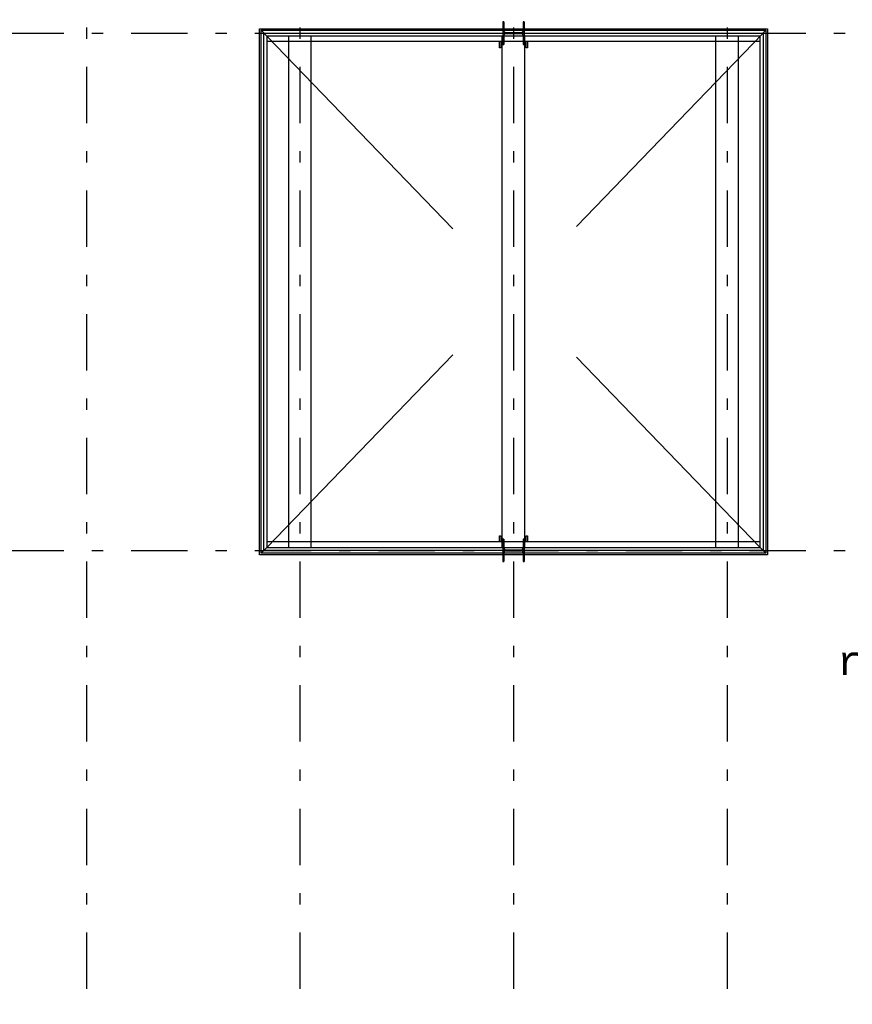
# Model space of a CAD drawing. Extents: x 2 to 87, y -108 to 11.
# Tile 135 of 210: x 23.03 to 30.44, y -37.64 to -28.89. Entities that reach past the tile are written whole.
import ezdxf

# ---------------------------------------------------------------- set-up
doc = ezdxf.new("R2010")
doc.units = 0
doc.header["$MEASUREMENT"] = 0
doc.linetypes.add('DASHDOT', pattern=[1, 0.5, -0.25, 0, -0.25])
doc.linetypes.add('OVERHEAD', pattern=[3.96875, 2.38125, -1.5875])
for name, color, linetype in [('10', 7, 'CONTINUOUS'), ('21', 7, 'CONTINUOUS'), ('22', 7, 'CONTINUOUS'), ('3', 7, 'CONTINUOUS'), ('4', 7, 'CONTINUOUS'), ('5', 7, 'CONTINUOUS'), ('7', 7, 'CONTINUOUS'), ('8', 7, 'CONTINUOUS')]:
    doc.layers.add(name, color=color, linetype=linetype)
doc.styles.add('MONOTXT', font='MONOTXT', dxfattribs={"height": 0.2})

# ---------------------------------------------------------------- blocks, each defined once
blk = doc.blocks.new('*N51')
at = {"layer": '3', "color": 62, "linetype": 'Continuous'}
for p, q in [((-0.085, 0.1), (-0.095, 0.1)), ((-0.095, 0.1), (-0.095, -0.1)), ((-0.085, 0.1), (-0.085, 0.0212)), ((0.095, 0.1), (0.085, 0.1)), ((0.085, 0.1), (0.085, 0.0212)), ((0.095, 0.1), (0.095, -0.1)), ((-0.0797, 0.0085), (-0.085, 0.0212)), ((-0.067, 0.0032), (-0.0797, 0.0085)), ((0.067, 0.0032), (-0.067, 0.0032)), ((0.0797, 0.0085), (0.067, 0.0032)), ((0.085, 0.0212), (0.0797, 0.0085)), ((-0.0797, -0.0085), (-0.085, -0.0213)), ((-0.085, -0.0213), (-0.085, -0.1)), ((-0.067, -0.0033), (-0.0797, -0.0085)), ((0.067, -0.0033), (-0.067, -0.0033)), ((0.0797, -0.0085), (0.067, -0.0033)), ((0.085, -0.0213), (0.0797, -0.0085)), ((0.085, -0.0213), (0.085, -0.1)), ((-0.085, -0.1), (-0.095, -0.1)), ((0.095, -0.1), (0.085, -0.1))]:
    blk.add_line(p, q, dxfattribs=at)
for points in [[(-0.085, 0.1), (-0.095, 0.1), (-0.095, -0.1)], [(-0.085, 0.1), (-0.085, -0.1), (-0.095, -0.1)], [(-0.095, 0.1), (-0.095, 0.1), (-0.095, -0.1)], [(-0.085, 0.1), (-0.085, 0.1), (-0.085, 0.0212)], [(0.095, 0.1), (0.085, 0.1), (0.085, -0.1)], [(0.095, 0.1), (0.095, -0.1), (0.085, -0.1)], [(0.085, 0.1), (0.085, 0.1), (0.085, 0.0212)], [(0.095, 0.1), (0.095, 0.1), (0.095, -0.1)], [(-0.0797, 0.0085), (-0.085, 0.0212), (-0.085, -0.0213)], [(-0.0797, 0.0085), (-0.0797, -0.0085), (-0.085, -0.0213)], [(-0.067, 0.0032), (-0.0797, 0.0085), (-0.0797, -0.0085)], [(-0.067, 0.0032), (-0.067, -0.0033), (-0.0797, -0.0085)], [(0.067, 0.0032), (-0.067, 0.0032), (-0.067, -0.0033)], [(0.067, 0.0032), (0.067, -0.0033), (-0.067, -0.0033)], [(0.0797, 0.0085), (0.067, 0.0032), (0.067, -0.0033)], [(0.0797, 0.0085), (0.0797, -0.0085), (0.067, -0.0033)], [(0.085, 0.0212), (0.0797, 0.0085), (0.0797, -0.0085)], [(0.085, 0.0212), (0.085, -0.0213), (0.0797, -0.0085)], [(-0.085, -0.0213), (-0.085, -0.0213), (-0.085, -0.1)], [(0.085, -0.0213), (0.085, -0.0213), (0.085, -0.1)]]:
    blk.add_solid(points, dxfattribs=at)
blk = doc.blocks.new('*N52')
at = {"layer": '3', "color": 62, "linetype": 'Continuous'}
for p, q in [((-0.085, 0.1), (-0.095, 0.1)), ((-0.095, 0.1), (-0.095, -0.1)), ((-0.085, 0.1), (-0.085, 0.0212)), ((0.095, 0.1), (0.085, 0.1)), ((0.085, 0.1), (0.085, 0.0212)), ((0.095, 0.1), (0.095, -0.1)), ((-0.0797, 0.0085), (-0.085, 0.0212)), ((-0.067, 0.0032), (-0.0797, 0.0085)), ((0.067, 0.0032), (-0.067, 0.0032)), ((0.0797, 0.0085), (0.067, 0.0032)), ((0.085, 0.0212), (0.0797, 0.0085)), ((-0.0797, -0.0085), (-0.085, -0.0213)), ((-0.085, -0.0213), (-0.085, -0.1)), ((-0.067, -0.0033), (-0.0797, -0.0085)), ((0.067, -0.0033), (-0.067, -0.0033)), ((0.0797, -0.0085), (0.067, -0.0033)), ((0.085, -0.0213), (0.0797, -0.0085)), ((0.085, -0.0213), (0.085, -0.1)), ((-0.085, -0.1), (-0.095, -0.1)), ((0.095, -0.1), (0.085, -0.1))]:
    blk.add_line(p, q, dxfattribs=at)
for points in [[(-0.085, 0.1), (-0.095, 0.1), (-0.095, -0.1)], [(-0.085, 0.1), (-0.085, -0.1), (-0.095, -0.1)], [(-0.095, 0.1), (-0.095, 0.1), (-0.095, -0.1)], [(-0.085, 0.1), (-0.085, 0.1), (-0.085, 0.0212)], [(0.095, 0.1), (0.085, 0.1), (0.085, -0.1)], [(0.095, 0.1), (0.095, -0.1), (0.085, -0.1)], [(0.085, 0.1), (0.085, 0.1), (0.085, 0.0212)], [(0.095, 0.1), (0.095, 0.1), (0.095, -0.1)], [(-0.0797, 0.0085), (-0.085, 0.0212), (-0.085, -0.0213)], [(-0.0797, 0.0085), (-0.0797, -0.0085), (-0.085, -0.0213)], [(-0.067, 0.0032), (-0.0797, 0.0085), (-0.0797, -0.0085)], [(-0.067, 0.0032), (-0.067, -0.0033), (-0.0797, -0.0085)], [(0.067, 0.0032), (-0.067, 0.0032), (-0.067, -0.0033)], [(0.067, 0.0032), (0.067, -0.0033), (-0.067, -0.0033)], [(0.0797, 0.0085), (0.067, 0.0032), (0.067, -0.0033)], [(0.0797, 0.0085), (0.0797, -0.0085), (0.067, -0.0033)], [(0.085, 0.0212), (0.0797, 0.0085), (0.0797, -0.0085)], [(0.085, 0.0212), (0.085, -0.0213), (0.0797, -0.0085)], [(-0.085, -0.0213), (-0.085, -0.0213), (-0.085, -0.1)], [(0.085, -0.0213), (0.085, -0.0213), (0.085, -0.1)]]:
    blk.add_solid(points, dxfattribs=at)

msp = doc.modelspace()

# ---------------------------------------------------------------- linework, layer by layer
at = {"layer": '10', "color": 62, "linetype": 'Continuous'}
for p, q in [((25.4276, -33.5821), (25.4276, -29.0329)), ((25.6276, -33.5821), (25.6276, -29.0329)), ((27.3276, -33.5821), (27.3276, -29.0329)), ((27.5276, -33.5821), (27.5276, -29.0329)), ((29.2276, -33.5821), (29.2276, -29.0329)), ((29.4276, -33.5821), (29.4276, -29.0329)), ((27.3326, -29.0825), (25.233, -29.0825)), ((27.5126, -29.0825), (27.3426, -29.0825)), ((29.6222, -29.0825), (27.5226, -29.0825)), ((27.3326, -33.5325), (25.233, -33.5325)), ((27.5126, -33.5325), (27.3426, -33.5325)), ((29.6222, -33.5325), (27.5226, -33.5325))]:
    msp.add_line(p, q, dxfattribs=at)
at = {"layer": '21', "color": 62, "linetype": 'OVERHEAD'}
for p, q in [((25.233, -33.5821), (29.673, -28.9821)), ((25.233, -29.0329), (29.6222, -33.5821))]:
    msp.add_line(p, q, dxfattribs=at)
at = {"layer": '22', "color": 62, "linetype": 'Continuous'}
for p, q in [((25.1676, -28.9675), (29.6876, -28.9675)), ((25.1676, -33.6475), (25.1676, -28.9675)), ((29.6876, -28.9675), (29.6876, -33.6475)), ((25.2076, -29.0075), (29.6476, -29.0075)), ((25.2076, -33.6075), (25.2076, -29.0075)), ((29.6476, -29.0075), (29.6476, -33.6075)), ((29.6476, -33.6075), (25.2076, -33.6075)), ((29.6876, -33.6475), (25.1676, -33.6475))]:
    msp.add_line(p, q, dxfattribs=at)
at = {"layer": '3', "color": 62, "linetype": 'Continuous'}
for p, q in [((27.3426, -28.9075), (27.3326, -28.9075)), ((27.3326, -28.9075), (27.3326, -29.1075)), ((27.3426, -28.9863), (27.3426, -28.9075)), ((27.5226, -28.9075), (27.5126, -28.9075)), ((27.5126, -28.9075), (27.5126, -28.9863)), ((27.5226, -29.1075), (27.5226, -28.9075)), ((27.3426, -29.1075), (27.3426, -29.0288)), ((27.4946, -29.0043), (27.3606, -29.0043)), ((27.3606, -29.0108), (27.4946, -29.0108)), ((27.5126, -29.0288), (27.5126, -29.1075)), ((27.3026, -29.1375), (27.3026, -29.0825)), ((27.3151, -29.1375), (27.3026, -29.1375)), ((27.3151, -29.0825), (27.3151, -29.1375)), ((27.3326, -29.1075), (27.3426, -29.1075)), ((27.5126, -29.1075), (27.5226, -29.1075)), ((27.5401, -29.1375), (27.5401, -29.0825)), ((27.5526, -29.1375), (27.5401, -29.1375)), ((27.5526, -29.0825), (27.5526, -29.1375)), ((27.3026, -33.4775), (27.3151, -33.4775)), ((27.3026, -33.5325), (27.3026, -33.4775)), ((27.3151, -33.4775), (27.3151, -33.5325)), ((27.3426, -33.5075), (27.3326, -33.5075)), ((27.3326, -33.5075), (27.3326, -33.7075)), ((27.3426, -33.5863), (27.3426, -33.5075)), ((27.5226, -33.5075), (27.5126, -33.5075)), ((27.5126, -33.5075), (27.5126, -33.5863)), ((27.5226, -33.7075), (27.5226, -33.5075)), ((27.5401, -33.4775), (27.5526, -33.4775)), ((27.5401, -33.5325), (27.5401, -33.4775)), ((27.5526, -33.4775), (27.5526, -33.5325)), ((27.4946, -33.6043), (27.3606, -33.6043)), ((27.3606, -33.6108), (27.4946, -33.6108)), ((27.3326, -33.7075), (27.3426, -33.7075)), ((27.3426, -33.7075), (27.3426, -33.6288)), ((27.5126, -33.6288), (27.5126, -33.7075)), ((27.5126, -33.7075), (27.5226, -33.7075))]:
    msp.add_line(p, q, dxfattribs=at)
for centre, start, end in [((27.3606, -28.9863), 180, 270), ((27.3606, -29.0287), 90, 180), ((27.4946, -28.9863), 270, 360), ((27.4946, -29.0287), 360, 90), ((27.3606, -33.5863), 180, 270), ((27.3606, -33.6288), 90, 180), ((27.4946, -33.5863), 270, 360), ((27.4946, -33.6288), 360, 90)]:
    msp.add_arc(centre, 0.018, start, end, dxfattribs=at)
at = {"layer": '4', "color": 62, "linetype": 'Continuous'}
for p, q in [((25.1676, -33.6475), (25.1676, -28.9675)), ((25.1676, -28.9675), (27.3326, -28.9675)), ((27.3426, -28.9675), (27.5126, -28.9675)), ((27.5226, -28.9675), (29.6876, -28.9675)), ((29.6876, -28.9675), (29.6876, -33.6475)), ((27.3326, -33.6475), (25.1676, -33.6475)), ((27.5126, -33.6475), (27.3426, -33.6475)), ((29.6876, -33.6475), (27.5226, -33.6475))]:
    msp.add_line(p, q, dxfattribs=at)
at = {"layer": '5', "color": 7, "linetype": 'DASHDOT'}
for p, q in [((23.6276, -7.3075), (23.6276, -96.5075)), ((25.5276, -7.3075), (25.5276, -96.5075)), ((27.4276, -7.3075), (27.4276, -96.5075)), ((29.3276, -7.3075), (29.3276, -96.5075)), ((7.5276, -29.0075), (52.6276, -29.0075)), ((7.5276, -33.6075), (52.6276, -33.6075))]:
    msp.add_line(p, q, dxfattribs=at)
at = {"layer": '7', "color": 62, "linetype": 'Continuous'}
for p, q in [((25.1822, -33.6329), (25.1822, -28.9821)), ((25.233, -29.0329), (25.1822, -28.9821)), ((25.1822, -28.9821), (27.3326, -28.9821)), ((27.3426, -28.9821), (27.5126, -28.9821)), ((27.5226, -28.9821), (29.673, -28.9821)), ((29.6222, -29.0329), (29.673, -28.9821)), ((29.673, -28.9821), (29.673, -33.6329)), ((25.233, -29.0329), (25.233, -33.5821)), ((27.3326, -29.0329), (25.233, -29.0329)), ((27.5126, -29.0329), (27.3426, -29.0329)), ((29.6222, -29.0329), (27.5226, -29.0329)), ((29.6222, -33.5821), (29.6222, -29.0329)), ((25.233, -33.5821), (25.1822, -33.6329)), ((25.233, -33.5821), (27.3326, -33.5821)), ((27.3426, -33.5821), (27.5126, -33.5821)), ((27.5226, -33.5821), (29.6222, -33.5821)), ((29.673, -33.6329), (29.6222, -33.5821)), ((27.3326, -33.6329), (25.1822, -33.6329)), ((27.5126, -33.6329), (27.3426, -33.6329)), ((29.673, -33.6329), (27.5226, -33.6329))]:
    msp.add_line(p, q, dxfattribs=at)

# ---------------------------------------------------------------- block references
at = {"layer": '3', "color": 62, "linetype": 'Continuous'}
for name, p in [('*N51', (27.4276, -29.0075)), ('*N52', (27.4276, -33.6075))]:
    msp.add_blockref(name, p, dxfattribs=at)

# ---------------------------------------------------------------- texts
at = {"layer": '8', "color": 7, "linetype": 'Continuous', "style": 'MONOTXT'}
msp.add_text('rondom ravelen met IPE300', height=0.25, dxfattribs=at).set_placement((30.3079, -34.7171))

doc.saveas('drawing.dxf')
